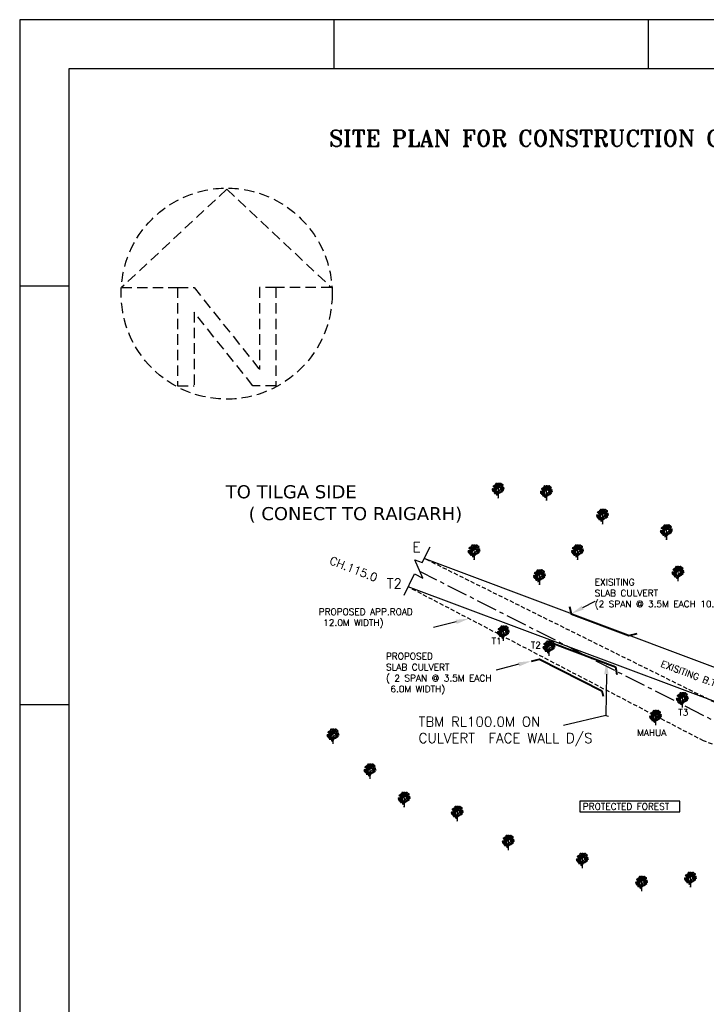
# Model space of a CAD drawing. Header units: metres. Extents: x -8057 to -3511, y -591 to -7.
# Tile 2 of 4: x -4207 to -3997, y -308 to -7. Entities that reach past the tile are written whole.
import ezdxf
from ezdxf import colors
from ezdxf.entities.mleader import LeaderData, LeaderLine
from ezdxf.math import Vec2, Vec3

# ---------------------------------------------------------------- set-up
doc = ezdxf.new("R2010")
doc.units = ezdxf.units.M
doc.header["$LTSCALE"] = 0.2
doc.linetypes.add('CENTER', pattern=[50.8, 31.75, -6.35, 6.35, -6.35])
doc.linetypes.add('HIDDEN', pattern=[9.525, 6.35, -3.175])
for name, color, linetype in [('BORE', 1, 'Continuous'), ('DIM', 5, 'HIDDEN'), ('TEXT', 7, 'Continuous')]:
    doc.layers.add(name, color=color, linetype=linetype)
doc.styles.get("Standard").update_dxf_attribs({"font": 'romans.shx'})
doc.styles.add('TEXT', font='romans.shx', dxfattribs={"height": 1})

# ---------------------------------------------------------------- blocks, each defined once
blk = doc.blocks.new('TREE 34')
at = {"color": 1, "lineweight": 0}
for p, q in [((-0.5, 51.8), (-0.2, 61.8)), ((0.1, 96.5), (0.4, 116.7)), ((0.1, 67.6), (0.1, 87.1)), ((2, 34.8), (2.4, 70.9)), ((-1.1, 34.8), (-0.7, 40.4))]:
    blk.add_line(p, q, dxfattribs=at)
for centre, radius, start, end in [((-17.4, 127.2), 10.6, 255.26943, 320.76832), ((-11.1, 120.4), 4.24, 76.61181, 171.49008), ((-11.1, 120.4), 4.24, 76.61181, 171.49008), ((-14.2, 125), 4.15, 255.28214, 352.81974), ((-14.2, 125), 4.15, 255.28214, 352.81974), ((-11.3, 122), 4.15, 17.29067, 114.82827), ((-9, 127.2), 4.24, 198.62033, 293.4986), ((-5.1, 118.1), 4.15, 50.28724, 147.82484), ((-6, 123.6), 4.24, 231.61691, 326.49518), ((-3, 119.2), 4.24, 76.61181, 171.49008), ((-3, 119.2), 4.24, 76.61181, 171.49008), ((-0.9, 126), 4.24, 198.62033, 293.4986), ((0, 122.3), 4.24, 76.61181, 171.49008), ((-3.1, 126.9), 4.15, 255.28214, 352.81974), ((0.4, 118.8), 4.24, 76.61181, 171.49008), ((-2.7, 123.4), 4.15, 255.28214, 352.81974), ((-1.6, 119.8), 4.24, 15.23442, 110.1127), ((0.9, 124.8), 4.15, 193.90476, 291.44236), ((4, 116.6), 4.24, 76.61181, 171.49008), ((0.8, 121.2), 4.15, 255.28214, 352.81974), ((2, 122.2), 4.24, 15.23442, 110.1127), ((4.6, 127.1), 4.15, 193.90476, 291.44236), ((1.8, 119.9), 0.75, 79.36235, 180.55084), ((2.8, 118.5), 4.24, 15.23442, 110.1127), ((5.4, 123.5), 4.15, 193.90476, 291.44236), ((8.7, 156.6), 36.6, 259.36235, 290.8016), ((6.4, 120.9), 4.24, 15.23442, 110.1127), ((9, 125.9), 4.15, 193.90476, 291.44236), ((12.4, 118.4), 4.24, 15.23442, 110.1127), ((15, 123.4), 4.15, 193.90476, 291.44236), ((14.8, 122.6), 4.24, 15.23442, 110.1127), ((17.4, 127.5), 4.15, 193.90476, 291.44236), ((15.9, 119.3), 4.24, 15.23442, 110.1127), ((18.5, 124.2), 4.15, 193.90476, 291.44236), ((20.4, 118), 4.24, 15.23442, 110.1127), ((22.9, 123), 4.15, 193.90476, 291.44236), ((-32.8, 84.6), 4.24, 76.61181, 171.49008), ((-35.9, 89.2), 4.15, 255.28214, 352.81974), ((-27, 92.5), 13.8, 228.84347, 297.24334), ((-31.8, 88.1), 4.24, 76.61181, 171.49008), ((-35, 92.7), 4.15, 255.28214, 352.81974), ((-31.5, 78.4), 4.24, 76.61181, 171.49008), ((-34.6, 83), 4.15, 255.28214, 352.81974), ((-36.1, 144.9), 53.7, 271.59464, 303.84051), ((-31, 80.6), 4.15, 50.28724, 147.82484), ((-31.9, 86.1), 4.24, 231.61691, 326.49518), ((-30.6, 96.2), 10.5, 249.4854, 312.37148), ((-31.9, 90.6), 13.4, 260.731, 293.52648), ((-29, 81.7), 4.24, 76.61181, 171.49008), ((-29, 81.7), 4.24, 76.61181, 171.49008), ((-31.5, 74.2), 4.24, 15.23442, 110.1127), ((-28.9, 79.2), 4.15, 193.90476, 291.44236), ((-27.2, 103.3), 4.24, 76.61181, 171.49008), ((-30.3, 108), 4.15, 255.28214, 352.81974), ((-26.9, 88.5), 4.24, 198.62033, 293.4986), ((-26.7, 105.5), 4.15, 50.28724, 147.82484), ((-27.6, 111.1), 4.24, 231.61691, 326.49518), ((-25.9, 71), 4.24, 76.61181, 171.49008), ((-29, 75.7), 4.15, 255.28214, 352.81974), ((-25.6, 81.3), 4.24, 76.61181, 171.49008), ((-28.7, 85.9), 4.15, 255.28214, 352.81974), ((-23.7, 89.8), 15.5, 247.09347, 300.64152), ((-27.8, 76.6), 4.24, 15.23442, 110.1127), ((-25.3, 81.6), 4.15, 193.90476, 291.44236), ((-24.6, 106.7), 4.24, 76.61181, 171.49008), ((-24.6, 106.7), 4.24, 76.61181, 171.49008), ((-24.6, 102.1), 4.24, 76.61181, 171.49008), ((-27.8, 106.7), 4.15, 255.28214, 352.81974), ((-27, 73), 4.24, 15.23442, 110.1127), ((-24.5, 77.9), 4.15, 193.90476, 291.44236), ((-27.7, 104), 15.3, 271.51128, 320.88893), ((-22.6, 113.4), 4.24, 198.62033, 293.4986), ((-22.1, 98), 4.24, 76.61181, 171.49008), ((-25.3, 102.6), 4.15, 255.28214, 352.81974), ((-21.2, 106.2), 4.24, 76.61181, 171.49008), ((-24.4, 110.9), 4.15, 255.28214, 352.81974), ((-21.2, 101.5), 4.24, 76.61181, 171.49008), ((-24.3, 106.1), 4.15, 255.28214, 352.81974), ((-20.8, 79.9), 4.24, 76.61181, 171.49008), ((-24, 84.5), 4.15, 255.28214, 352.81974), ((-23.4, 75.3), 4.24, 15.23442, 110.1127), ((-20.8, 80.3), 4.15, 193.90476, 291.44236), ((38.7, 150.4), 92, 226.6821, 242.0096), ((-22.6, 62.9), 4.24, 15.23442, 110.1127), ((-20.1, 67.9), 4.15, 193.90476, 291.44236), ((-21.3, 87.6), 4.24, 231.61691, 326.49518), ((-6.9, 135.3), 72.4, 256.8908, 267.3886), ((-18.3, 78.6), 4.24, 76.61181, 171.49008), ((-21.4, 83.2), 4.15, 255.28214, 352.81974), ((-17.4, 86.1), 25.4, 258.7316, 291.98965), ((-18.4, 110.6), 4.15, 50.28724, 147.82484), ((-19.3, 116.1), 4.24, 231.61691, 326.49518), ((-18.4, 99.2), 4.15, 50.28724, 147.82484), ((-19.3, 104.7), 4.24, 231.61691, 326.49518), ((-20.4, 69.9), 4.24, 15.23442, 110.1127), ((-17.8, 74.9), 4.15, 193.90476, 291.44236), ((-20.3, 67), 4.24, 15.23442, 110.1127), ((-17.7, 72), 4.15, 193.90476, 291.44236), ((-11.5, 117.6), 13, 218.38774, 266.61246), ((-16.4, 111.7), 4.24, 76.61181, 171.49008), ((-16.4, 111.7), 4.24, 76.61181, 171.49008), ((-16.4, 107.1), 4.24, 76.61181, 171.49008), ((-19.5, 111.8), 4.15, 255.28214, 352.81974), ((-16.4, 100.3), 4.24, 76.61181, 171.49008), ((-16.4, 100.3), 4.24, 76.61181, 171.49008), ((-16.4, 95.7), 4.24, 76.61181, 171.49008), ((-19.5, 100.4), 4.15, 255.28214, 352.81974), ((-19.1, 63.7), 4.24, 15.23442, 110.1127), ((-16.6, 68.7), 4.15, 193.90476, 291.44236), ((-16.3, 101.9), 4.24, 198.62033, 293.4986), ((-17.4, 72.9), 4.24, 15.23442, 110.1127), ((-14.8, 77.8), 4.15, 193.90476, 291.44236), ((-15.2, 85.9), 4.15, 50.28724, 147.82484), ((-16.1, 91.4), 4.24, 231.61691, 326.49518), ((-14.3, 118.5), 4.24, 198.62033, 293.4986), ((-14.3, 107.1), 4.24, 198.62033, 293.4986), ((-13.1, 87), 4.24, 76.61181, 171.49008), ((-13.1, 87), 4.24, 76.61181, 171.49008), ((-13.1, 82.4), 4.24, 76.61181, 171.49008), ((-16.3, 87), 4.15, 255.28214, 352.81974), ((-13, 111.3), 4.24, 76.61181, 171.49008), ((-16.1, 115.9), 4.15, 255.28214, 352.81974), ((-12.9, 106.5), 4.24, 76.61181, 171.49008), ((-16.1, 111.2), 4.15, 255.28214, 352.81974), ((-13, 99.9), 4.24, 76.61181, 171.49008), ((-16.1, 104.5), 4.15, 255.28214, 352.81974), ((-12.9, 95.1), 4.24, 76.61181, 171.49008), ((-16.1, 99.8), 4.15, 255.28214, 352.81974), ((-15, 77), 4.24, 15.23442, 110.1127), ((-12.5, 82), 4.15, 193.90476, 291.44236), ((-14.7, 62.5), 4.24, 15.23442, 110.1127), ((-12.1, 67.4), 4.15, 193.90476, 291.44236), ((-13.9, 73.7), 4.24, 15.23442, 110.1127), ((-11.3, 78.7), 4.15, 193.90476, 291.44236), ((-11, 93.8), 4.24, 198.62033, 293.4986), ((-9.7, 86.5), 4.24, 76.61181, 171.49008), ((-12.8, 91.2), 4.15, 255.28214, 352.81974), ((-9.7, 81.8), 4.24, 76.61181, 171.49008), ((-12.8, 86.4), 4.15, 255.28214, 352.81974), ((-18.7, 87.1), 18.9, 0, 70.52632), ((-8.1, 59.7), 10.1, 46.12122, 111.75193), ((-8, 95.6), 4.15, 50.28724, 147.82484), ((-8.9, 101.2), 4.24, 231.61691, 326.49518), ((-8, 56.9), 4.15, 50.28724, 147.82484), ((-7.4, 108), 4.15, 50.28724, 147.82484), ((-8.2, 113.5), 4.24, 231.61691, 326.49518), ((-9.5, 72.4), 4.24, 15.23442, 110.1127), ((-6.9, 77.4), 4.15, 193.90476, 291.44236), ((-9.2, 50.1), 12.9, 45.75808, 94.24254), ((-5.9, 96.7), 4.24, 76.61181, 171.49008), ((-5.9, 96.7), 4.24, 76.61181, 171.49008), ((-6, 92.1), 4.24, 76.61181, 171.49008), ((-9.1, 96.8), 4.15, 255.28214, 352.81974), ((-5.9, 58), 4.24, 76.61181, 171.49008), ((-5.9, 58), 4.24, 76.61181, 171.49008), ((-15.4, 88.3), 16.2, 29.07087, 70.32811), ((-5.3, 109.1), 4.24, 76.61181, 171.49008), ((-5.3, 109.1), 4.24, 76.61181, 171.49008), ((-5.3, 104.5), 4.24, 76.61181, 171.49008), ((-8.4, 109.2), 4.15, 255.28214, 352.81974), ((-7.7, 62), 7.5, 358.64962, 99.8704), ((-3.9, 103.5), 4.24, 198.62033, 293.4986), ((-3.9, 64.8), 4.24, 198.62033, 293.4986), ((-3, 114.6), 4.24, 76.61181, 171.49008), ((-6.2, 119.2), 4.15, 255.28214, 352.81974), ((-3.2, 115.9), 4.24, 198.62033, 293.4986), ((-2.5, 96.3), 4.24, 76.61181, 171.49008), ((-5.7, 100.9), 4.15, 255.28214, 352.81974), ((-2.5, 91.6), 4.24, 76.61181, 171.49008), ((-5.6, 96.2), 4.15, 255.28214, 352.81974), ((-2.5, 57.6), 4.24, 76.61181, 171.49008), ((-5.7, 62.2), 4.15, 255.28214, 352.81974), ((-1.9, 108.7), 4.24, 76.61181, 171.49008), ((-5, 113.3), 4.15, 255.28214, 352.81974), ((-1.8, 103.9), 4.24, 76.61181, 171.49008), ((-5, 108.6), 4.15, 255.28214, 352.81974), ((0.4, 114), 4.24, 76.61181, 171.49008), ((-2.7, 118.7), 4.15, 255.28214, 352.81974), ((-0.6, 96.5), 0.75, 209.07087, 359.17041), ((-0.6, 67.6), 0.75, 226.12122, 0), ((3743.6, 155.8), 3742.7, 180.55084, 181.03996), ((5.2, 101.2), 4.3, 78.45689, 158.83975), ((5.7, 111.8), 4.24, 76.61181, 171.49008), ((5.7, 111.8), 4.24, 76.61181, 171.49008), ((2.6, 116.5), 4.15, 255.28214, 352.81974), ((2.6, 116.5), 4.15, 255.28214, 352.81974), ((143.4, 90.5), 141.9, 181.03996, 185.58179), ((2.9, 76.8), 0.75, 185.58179, 326.34885), ((13.2, 55.2), 11, 111.78682, 179.11697), ((9.9, 70.8), 7.5, 145.87663, 179.44437), ((6, 68.3), 4.15, 50.28724, 147.82484), ((5.1, 73.8), 4.24, 231.61691, 326.49518), ((51.3, 44.5), 57.4, 111.46155, 146.34885), ((57.6, 38.4), 65.2, 108.76001, 145.87663), ((7.3, 100.8), 4.15, 50.28724, 147.82484), ((6.4, 106.4), 4.24, 231.61691, 326.49518), ((8.1, 69.4), 4.24, 76.61181, 171.49008), ((8.1, 69.4), 4.24, 76.61181, 171.49008), ((8.1, 64.8), 4.24, 76.61181, 171.49008), ((4.9, 69.4), 4.15, 255.28214, 352.81974), ((9.4, 101.9), 4.24, 76.61181, 171.49008), ((9.4, 101.9), 4.24, 76.61181, 171.49008), ((9.4, 97.4), 4.24, 76.61181, 171.49008), ((6.2, 102), 4.15, 255.28214, 352.81974), ((7.2, 108.5), 4.24, 15.23442, 110.1127), ((9.8, 113.4), 4.15, 193.90476, 291.44236), ((10.1, 76.2), 4.24, 198.62033, 293.4986), ((20.5, 155.1), 39.2, 249.91161, 265.53741), ((11.5, 69), 4.24, 76.61181, 171.49008), ((8.3, 73.6), 4.15, 255.28214, 352.81974), ((11.5, 64.2), 4.24, 76.61181, 171.49008), ((8.4, 68.9), 4.15, 255.28214, 352.81974), ((11.4, 108.7), 4.24, 198.62033, 293.4986), ((9.4, 115.4), 4.24, 15.23442, 110.1127), ((12, 120.4), 4.15, 193.90476, 291.44236), ((9.5, 112.6), 4.24, 15.23442, 110.1127), ((12.1, 117.6), 4.15, 193.90476, 291.44236), ((12.8, 101.5), 4.24, 76.61181, 171.49008), ((9.6, 106.2), 4.15, 255.28214, 352.81974), ((12.8, 96.8), 4.24, 76.61181, 171.49008), ((9.7, 101.4), 4.15, 255.28214, 352.81974), ((10.7, 109.3), 4.24, 15.23442, 110.1127), ((13.3, 114.3), 4.15, 193.90476, 291.44236), ((-15.4, 126.8), 66.2, 291.78682, 315.35953), ((15.1, 95), 4.15, 50.28724, 147.82484), ((14.2, 100.5), 4.24, 231.61691, 326.49518), ((17.2, 96.1), 4.24, 76.61181, 171.49008), ((17.2, 96.1), 4.24, 76.61181, 171.49008), ((17.2, 91.5), 4.24, 76.61181, 171.49008), ((14, 96.1), 4.15, 255.28214, 352.81974), ((15.1, 108), 4.24, 15.23442, 110.1127), ((17.7, 113), 4.15, 193.90476, 291.44236), ((23.3, 113.6), 13.6, 225.9442, 297.78114), ((15.5, 87.6), 4.24, 15.23442, 110.1127), ((18, 92.6), 4.15, 193.90476, 291.44236), ((17.7, 74.1), 4.15, 50.28724, 147.82484), ((16.8, 79.7), 4.24, 231.61691, 326.49518), ((19.3, 102.9), 4.24, 198.62033, 293.4986), ((19.8, 75.2), 4.24, 76.61181, 171.49008), ((19.8, 75.2), 4.24, 76.61181, 171.49008), ((19.8, 70.7), 4.24, 76.61181, 171.49008), ((16.6, 75.3), 4.15, 255.28214, 352.81974), ((20.6, 95.7), 4.24, 76.61181, 171.49008), ((17.5, 100.3), 4.15, 255.28214, 352.81974), ((20.6, 90.9), 4.24, 76.61181, 171.49008), ((17.5, 95.6), 4.15, 255.28214, 352.81974), ((21, 84.4), 4.24, 76.61181, 171.49008), ((17.9, 89.1), 4.15, 255.28214, 352.81974), ((18.8, 108.1), 4.24, 15.23442, 110.1127), ((21.4, 113), 4.15, 193.90476, 291.44236), ((19.1, 90), 4.24, 15.23442, 110.1127), ((21.7, 95), 4.15, 193.90476, 291.44236), ((21.9, 82), 4.24, 198.62033, 293.4986), ((19.9, 86.4), 4.24, 15.23442, 110.1127), ((22.5, 91.3), 4.15, 193.90476, 291.44236), ((22.8, 79.7), 4.24, 76.61181, 171.49008), ((22.8, 79.7), 4.24, 76.61181, 171.49008), ((19.7, 84.3), 4.15, 255.28214, 352.81974), ((19.7, 84.3), 4.15, 255.28214, 352.81974), ((33.5, 42.1), 50.7, 87.82904, 106.87326), ((23.2, 74.8), 4.24, 76.61181, 171.49008), ((20.1, 79.5), 4.15, 255.28214, 352.81974), ((23.2, 70.1), 4.24, 76.61181, 171.49008), ((20.1, 74.7), 4.15, 255.28214, 352.81974), ((24.4, 104.9), 4.24, 76.61181, 171.49008), ((21.3, 109.5), 4.15, 255.28214, 352.81974), ((22.4, 110.4), 4.24, 15.23442, 110.1127), ((25, 115.4), 4.15, 193.90476, 291.44236), ((23.2, 106.8), 4.24, 15.23442, 110.1127), ((25.8, 111.8), 4.15, 193.90476, 291.44236), ((26.1, 93.2), 4.24, 76.61181, 171.49008), ((22.9, 97.9), 4.15, 255.28214, 352.81974), ((26.2, 100.1), 4.24, 76.61181, 171.49008), ((26.2, 100.1), 4.24, 76.61181, 171.49008), ((23, 104.8), 4.15, 255.28214, 352.81974), ((23, 104.8), 4.15, 255.28214, 352.81974), ((23.5, 88.7), 4.24, 15.23442, 110.1127), ((26.1, 93.7), 4.15, 193.90476, 291.44236), ((24.3, 76.3), 4.24, 15.23442, 110.1127), ((26.8, 81.3), 4.15, 193.90476, 291.44236), ((25.7, 101), 4.24, 231.61691, 326.49518), ((28.6, 92), 4.24, 76.61181, 171.49008), ((25.5, 96.6), 4.15, 255.28214, 352.81974), ((26.5, 83.3), 4.24, 15.23442, 110.1127), ((29.1, 88.3), 4.15, 193.90476, 291.44236), ((29.4, 113.7), 4.24, 76.61181, 171.49008), ((26.3, 118.3), 4.15, 255.28214, 352.81974), ((26.6, 80.4), 4.24, 15.23442, 110.1127), ((29.2, 85.4), 4.15, 193.90476, 291.44236), ((26.9, 109.2), 4.24, 15.23442, 110.1127), ((29.4, 114.1), 4.15, 193.90476, 291.44236), ((27.6, 96.7), 4.24, 15.23442, 110.1127), ((30.2, 101.7), 4.15, 193.90476, 291.44236), ((27.8, 77.1), 4.24, 15.23442, 110.1127), ((30.4, 82.1), 4.15, 193.90476, 291.44236), ((29.5, 86.3), 4.24, 15.23442, 110.1127), ((32.1, 91.2), 4.15, 193.90476, 291.44236), ((31.1, 97.6), 4.24, 15.23442, 110.1127), ((33.7, 102.5), 4.15, 193.90476, 291.44236), ((31.9, 90.4), 4.24, 15.23442, 110.1127), ((34.5, 95.4), 4.15, 193.90476, 291.44236), ((33, 87.1), 4.24, 15.23442, 110.1127), ((35.6, 92.1), 4.15, 193.90476, 291.44236), ((-8.9, 62.4), 4.24, 231.61691, 326.49518), ((-9.1, 44.9), 9.71, 41.35063, 103.85385), ((-9.3, 43.9), 9.29, 337.80922, 101.1966), ((-6, 53.4), 4.24, 76.61181, 171.49008), ((-9.1, 58), 4.15, 255.28214, 352.81974), ((-2.5, 52.8), 4.24, 76.61181, 171.49008), ((-5.6, 57.5), 4.15, 255.28214, 352.81974), ((-1.2, 51.8), 0.75, 221.35063, 358.64962)]:
    blk.add_arc(centre, radius, start, end, dxfattribs=at)
blk = doc.blocks.new('North Arrow')
for p, q in [((0, 0), (-12.86, -11.999)), ((0, 0), (12.782, -11.999)), ((-12.86, -11.999), (-6, -11.999)), ((-6, -11.999), (-6, -23.999)), ((-6, -11.999), (-4, -11.999)), ((-4, -11.999), (4, -21.999)), ((4, -11.999), (4, -21.999)), ((6, -11.999), (4, -11.999)), ((12.782, -11.999), (6, -11.999)), ((6, -11.999), (6, -23.999)), ((3.195, -23.996), (-4, -15.002)), ((-4, -15.002), (-4, -23.999)), ((-6, -23.999), (-4, -23.999)), ((6, -23.999), (3.195, -23.999))]:
    blk.add_line(p, q)
blk.add_circle((-0.013, -12.745), 12.885)

msp = doc.modelspace()

# ---------------------------------------------------------------- linework, layer by layer
for p, q in [((-3511.333, -7.316), (-4206.988, -7.316)), ((-4206.988, -7.316), (-4206.988, -591.338)), ((-4110.988, -22.316), (-4110.988, -7.316)), ((-4014.988, -22.316), (-4014.988, -7.316)), ((-3526.333, -22.316), (-4191.988, -22.316)), ((-4191.988, -22.316), (-4191.988, -576.338)), ((-4206.988, -88.521), (-4191.988, -88.521)), ((-4084.088, -173.056), (-4081.655, -168.194)), ((-4083.898, -177.8), (-4086.321, -172.169)), ((-4086.321, -172.169), (-4084.088, -173.056)), ((-3938.487, -226.297), (-4083.459, -171.8)), ((-4089.573, -182.945), (-4086.434, -176.504)), ((-4086.434, -176.504), (-4083.898, -177.8)), ((-3943.465, -234.627), (-4088.378, -180.493)), ((-4206.988, -216.338), (-4191.988, -216.338)), ((-4028.001, -219.761), (-4040.983, -222.802))]:
    msp.add_line(p, q)
at = {"color": 1, "linetype": 'HIDDEN'}
for p, q in [((-3992.967, -216.612), (-4082.745, -172.154)), ((-3998.172, -227.487), (-4087.524, -180.937)), ((-3979.378, -234.328), (-3998.172, -227.487))]:
    msp.add_line(p, q, dxfattribs=at)
at = {"linetype": 'CENTER'}
msp.add_line((-3989.06, -224.392), (-4084.774, -175.763), dxfattribs=at)
msp.add_lwpolyline([(-4005.405, -245.912), (-4035.979, -245.912), (-4035.979, -249.122), (-4005.405, -249.122)], close=True)
msp.add_open_spline([(-4117.343, -562.384), (-4065.883, -463.542), (-4040.883, -420.241), (-4012.204, -379.283), (-3979.222, -335.223), (-3943.958, -240.81), (-3924.352, -202.152), (-3924.352, -202.152)], degree=3)
msp.add_spline([(-4067.595, -556.398), (-4016.607, -453.393), (-3968.717, -380.496), (-3938.627, -340.564), (-3901.542, -251.417), (-3889.08, -215.667)], degree=3)
at = {"layer": 'BORE', "linetype": 'Continuous', "lineweight": 40}
msp.add_lwpolyline([(-4050.73, -203.12), (-4048.29, -202.576), (-4029.231, -212.178), (-4028.805, -213.838)], dxfattribs=at)
at = {"layer": 'DIM', "linetype": 'Continuous', "lineweight": 40}
for points in [[(-4039.135, -186.441), (-4038.577, -188.678), (-4020.995, -195.299), (-4018.482, -194.671)], [(-4044.462, -198.134), (-4043.671, -197.846), (-4025.107, -204.828), (-4024.677, -207.257)]]:
    msp.add_lwpolyline(points, dxfattribs=at)

# ---------------------------------------------------------------- block references
at = {"xscale": 0.05, "yscale": 0.05, "zscale": 0.05}
for p in [(-4060.894, -155.08), (-4046.165, -155.875), (-4029.047, -163.035), (-4009.541, -167.808), (-4068.262, -173.932), (-4036.684, -173.932), (-4005.989, -180.494), (-4048.291, -181.535), (-4059.341, -198.67), (-4045.394, -203.242), (-4004.665, -219.004), (-4012.832, -224.451), (-4111.335, -230.115), (-4100.039, -240.777), (-4089.614, -249.44), (-4073.414, -253.716), (-4057.826, -262.572), (-4035.208, -268.069), (-4017.124, -275.093), (-4002.197, -273.871)]:
    msp.add_blockref('TREE 34', p, dxfattribs=at)
at = {"layer": 'DIM', "xscale": 2.5, "yscale": 2.5, "zscale": 2.5}
msp.add_blockref('North Arrow', (-4143.758, -59.081), dxfattribs=at)

# ---------------------------------------------------------------- texts
at = {"insert": (-4010.704, -202.915), "char_height": 2, "attachment_point": 1, "rotation": 339.57171, "style": 'TEXT'}
msp.add_mtext_dynamic_manual_height_columns('EXISITING B.T. ROAD (M.D.R.) WIDTH 10.00M', width=67.60977, gutter_width=5, heights=[0], dxfattribs=at)
at = {"layer": 'DIM', "insert": (-4144.068, -149.43), "char_height": 4, "attachment_point": 1}
msp.add_mtext_dynamic_manual_height_columns('{\\fVerdana|b0|i0|c0|p34;\\C0;TO TILGA SIDE                        ( CONECT TO RAIGARH)}', width=73.79297, gutter_width=12.5, heights=[0], dxfattribs=at)
at = {"layer": 'TEXT', "insert": (-3908.695, -44.34), "char_height": 5, "width": 643.33002, "attachment_point": 5}
msp.add_mtext('\\A1;{\\Fromant|c0;SITE PLAN FOR CONSTRUCTION OF H.L. BRIDGE ACROSS SAPANAI NALLA ON TILGA - BHAGORA ROAD  IN KM 7/6}', dxfattribs=at)
at = {"layer": 'TEXT', "attachment_point": 1, "style": 'TEXT'}
for s, width, insert, char_height in [('E', 3.88847, (-4087.038, -166.855), 3), ('\\PT2', 3.88847, (-4094.913, -172.92), 3), ('\\P{\\H0.66667x;EXISITING\\PSLAB CULVERT \\P(2 SPAN @ 3.5M EACH 10.0M WIDTH)}', 91.46333, (-4031.416, -173.016), 3), ('\\P{\\H0.66667x;PROPOSED APP.ROAD \\P 12.0M WIDTH)}', 91.46333, (-4115.683, -182.059), 3), ('T1', 3.88847, (-4062.924, -196.004), 2), ('T2', 3.88847, (-4050.936, -197.238), 2), ('\\P{\\H0.66667x;PROPOSED \\PSLAB CULVERT \\P( 2 SPAN @ 3.5M EACH\\P 6.0M WIDTH)}', 91.46333, (-4095.164, -195.639), 3), ('T3', 3.88847, (-4005.919, -217.772), 2), ('TBM RL100.0M ON \\PCULVERT  FACE WALL D/S ', 91.46333, (-4085.189, -220.129), 3), ('\\P{\\H0.66667x;MAHUA}', 3.88847, (-4018.471, -218.988), 3), ('\\P{\\H0.66667x;PROTECTED FOREST}', 43.03989, (-4035.049, -241.496), 3)]:
    msp.add_mtext_dynamic_manual_height_columns(s, width=width, gutter_width=5, heights=[0], dxfattribs=dict(at, insert=insert, char_height=char_height))
at = {"layer": 'TEXT', "insert": (-4109.94, -166.422), "char_height": 3, "attachment_point": 1, "rotation": 338.81675, "style": 'TEXT'}
msp.add_mtext_dynamic_manual_height_columns('\\P{\\H0.83333x;CH.115.0}', width=3.88847, gutter_width=5, heights=[0], dxfattribs=at)

# ---------------------------------------------------------------- leaders
ml = msp.add_multileader_mtext('Standard')
ml.set_content('', color=256)
ml.set_leader_properties()
ml.build(insert=Vec2(0, 0))
ml.multileader.update_dxf_attribs({"text_right_attachment_type": 6, "dogleg_length": 0.36})
ctx = ml.context
ctx.base_point, ctx.plane_origin, ctx.plane_x_axis, ctx.plane_y_axis = Vec3(-4031.321, -184.841), Vec3(-4038.577, -188.678), Vec3(-0.262277, 0.9649926), Vec3(-0.9649926, -0.262277)
ctx.right_attachment = 6
notes = []
notes.append((ctx, [(0, (1, 1, 0), (-4031.32, -184.842), (-0.262277, 0.9649926), 0.00108, [(0, [(-4038.577, -188.678)], 0, [])])]))
ctx.mtext.insert, ctx.mtext.text_direction, ctx.mtext.rotation, ctx.mtext.flow_direction = Vec3(-4033.775, -183.435), Vec3(-0.262277, 0.9649926), 1.8361774, 5
ml = msp.add_multileader_mtext('Standard')
ml.set_content('', color=256)
ml.set_leader_properties()
ml.build(insert=Vec2(0, 0))
ml.multileader.update_dxf_attribs({"text_right_attachment_type": 6, "dogleg_length": 0.36})
ctx = ml.context
ctx.base_point, ctx.plane_origin, ctx.plane_x_axis, ctx.plane_y_axis = Vec3(-4080.607, -192.914), Vec3(-4069.821, -190.161), Vec3(0, -1), Vec3(1, 0)
ctx.right_attachment = 6
notes.append((ctx, [(0, (1, 1, 0), (-4080.607, -192.912), (0, -1), 0.00108, [(0, [(-4069.821, -190.161)], 0, [])])]))
ctx.mtext.insert, ctx.mtext.text_direction, ctx.mtext.rotation, ctx.mtext.flow_direction = Vec3(-4078.607, -194.914), Vec3(0, -1), 4.712389, 5
ml = msp.add_multileader_mtext('Standard')
ml.set_content('', color=256)
ml.set_leader_properties()
ml.build(insert=Vec2(0, 0))
ml.multileader.update_dxf_attribs({"text_right_attachment_type": 6, "dogleg_length": 0.36})
ctx = ml.context
ctx.base_point, ctx.plane_origin, ctx.plane_x_axis, ctx.plane_y_axis = Vec3(-4061.517, -205.873), Vec3(-4050.73, -203.12), Vec3(0, -1), Vec3(1, 0)
ctx.right_attachment = 6
notes.append((ctx, [(0, (1, 1, 0), (-4061.517, -205.872), (0, -1), 0.00108, [(0, [(-4050.73, -203.12)], 0, [])])]))
ctx.mtext.insert, ctx.mtext.text_direction, ctx.mtext.rotation, ctx.mtext.flow_direction = Vec3(-4059.517, -207.873), Vec3(0, -1), 4.712389, 5
ml = msp.add_multileader_mtext('Standard')
ml.set_content('', color=256)
ml.set_leader_properties()
ml.build(insert=Vec2(0, 0))
ml.multileader.update_dxf_attribs({"text_right_attachment_type": 6, "dogleg_length": 0.36})
ctx = ml.context
ctx.base_point, ctx.plane_origin, ctx.plane_x_axis, ctx.plane_y_axis = Vec3(-4027.242, -219.968), Vec3(-4027.807, -203.12), Vec3(0.9644987, -0.2640877), Vec3(0.2640877, 0.9644987)
ctx.right_attachment = 6
notes.append((ctx, [(0, (1, 1, 0), (-4028.001, -219.761), (0.9644987, -0.2640877), 0.787, [(0, [(-4027.807, -203.12)], 0, [])])]))
ctx.mtext.insert, ctx.mtext.text_direction, ctx.mtext.rotation, ctx.mtext.flow_direction = Vec3(-4024.785, -218.568), Vec3(0.9644987, -0.2640877), 6.0159274, 5
for ctx, leaders in notes:
    for number, flags, end, landing, length, lines in leaders:
        leader = LeaderData()
        leader.index, (leader.has_last_leader_line, leader.has_dogleg_vector, leader.attachment_direction) = number, flags
        leader.last_leader_point, leader.dogleg_vector, leader.dogleg_length = Vec3(end), Vec3(landing), length
        for number, points, colour, breaks in lines:
            line = LeaderLine()
            line.index, line.vertices, line.color, line.breaks = number, Vec3.list(points), colors.encode_raw_color(colour), breaks
            leader.lines.append(line)
        ctx.leaders.append(leader)

doc.saveas('drawing.dxf')
